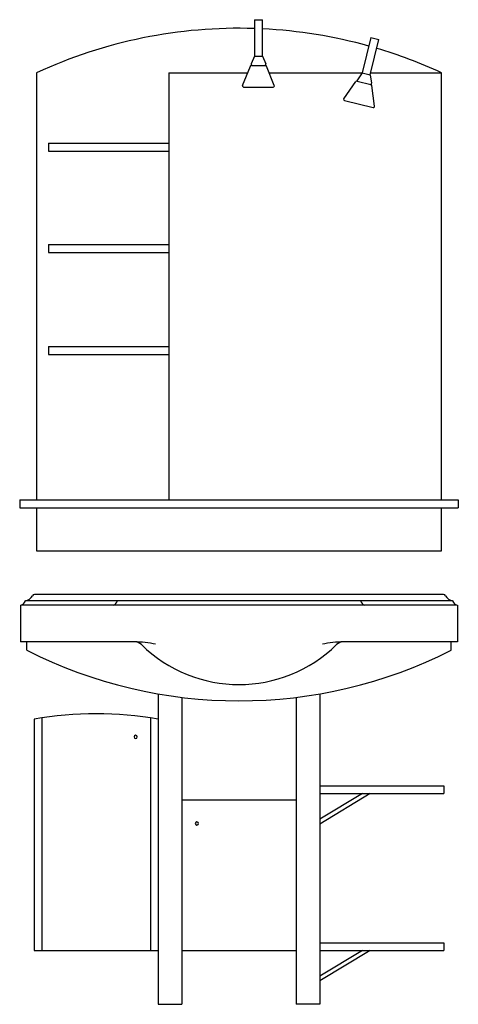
# Model space of a CAD drawing. Header units: millimetres. Extents: x -0.44 to 0.44, y 0 to 1.97.
import ezdxf

# ---------------------------------------------------------------- set-up
doc = ezdxf.new("R2010")
doc.units = ezdxf.units.MM
doc.layers.add('BLOCKS', color=3, linetype='Continuous')

msp = doc.modelspace()

# ---------------------------------------------------------------- linework, layer by layer
at = {"layer": 'BLOCKS'}
for p, q in [((0.0307, 1.9692), (0.0471, 1.9692)), ((0.0307, 1.9692), (0.0307, 1.8964)), ((0.0471, 1.8964), (0.0471, 1.9692)), ((0.264, 1.9336), (0.2466, 1.8629)), ((0.264, 1.9336), (0.2799, 1.9297)), ((0.2625, 1.859), (0.2799, 1.9297)), ((0.0307, 1.8964), (0.0244, 1.8807)), ((0.0307, 1.8964), (0.0471, 1.8964)), ((0.0471, 1.8964), (0.0534, 1.8807)), ((0.0072, 1.8373), (0.0227, 1.8763)), ((0.0247, 1.8777), (0.0531, 1.8777)), ((0.0706, 1.8373), (0.0552, 1.8763)), ((-0.405, 1.863), (-0.405, 1.0087)), ((-0.1403, 1.863), (0.0174, 1.863)), ((-0.1403, 1.863), (-0.1403, 1.0087)), ((0.0604, 1.863), (0.2467, 1.863)), ((0.2466, 1.8629), (0.2368, 1.8492)), ((0.2466, 1.8629), (0.2625, 1.859)), ((0.2625, 1.859), (0.2649, 1.8422)), ((0.2635, 1.863), (0.405, 1.863)), ((0.405, 1.0087), (0.405, 1.863)), ((0.0092, 1.8343), (0.0686, 1.8343)), ((0.2097, 1.8111), (0.234, 1.8453)), ((0.2363, 1.8462), (0.2639, 1.8394)), ((0.2713, 1.796), (0.2656, 1.8376)), ((0.211, 1.8077), (0.2686, 1.7936)), ((-0.3809, 1.7222), (-0.3809, 1.7064)), ((-0.3809, 1.7222), (-0.1403, 1.7222)), ((-0.3809, 1.7064), (-0.1403, 1.7064)), ((-0.3809, 1.5197), (-0.3809, 1.5039)), ((-0.3809, 1.5197), (-0.1403, 1.5197)), ((-0.3809, 1.5039), (-0.1403, 1.5039)), ((-0.3809, 1.3156), (-0.3809, 1.2998)), ((-0.3809, 1.3156), (-0.1403, 1.3156)), ((-0.3809, 1.2998), (-0.1403, 1.2998)), ((-0.4389, 1.0087), (-0.4389, 0.9929)), ((-0.4389, 1.0087), (0.4389, 1.0087)), ((0.4389, 1.0087), (0.4389, 0.9929)), ((-0.4389, 0.9929), (0.4389, 0.9929)), ((-0.405, 0.9929), (-0.405, 0.907)), ((0.405, 0.907), (0.405, 0.9929)), ((-0.405, 0.907), (0.405, 0.907)), ((0.4091, 0.8198), (-0.4091, 0.8198)), ((-0.4375, 0.7981), (-0.4375, 0.7252)), ((0.4362, 0.7984), (-0.4362, 0.7984)), ((0.4275, 0.807), (-0.4275, 0.807)), ((0.4375, 0.7981), (0.4375, 0.7252)), ((-0.2094, 0.7252), (-0.4375, 0.7252)), ((-0.4245, 0.7081), (-0.4245, 0.7252)), ((0.4375, 0.7252), (0.2094, 0.7252)), ((0.4245, 0.7081), (0.4245, 0.7252)), ((-0.1617, 0.6209), (-0.1617, 0)), ((-0.1141, 0.6138), (-0.1141, 0)), ((0.1141, 0.6138), (0.1141, 0)), ((0.1617, 0.6209), (0.1617, 0)), ((-0.3948, 0.5728), (-0.3948, 0.1074)), ((-0.1769, 0.5728), (-0.1769, 0.1074)), ((-0.41, 0.57), (-0.41, 0.1074)), ((0.1617, 0.4372), (0.41, 0.4372)), ((0.41, 0.4372), (0.41, 0.4214)), ((0.2625, 0.4214), (0.1617, 0.3606)), ((0.2468, 0.4214), (0.1617, 0.3701)), ((0.1617, 0.4214), (0.41, 0.4214)), ((-0.1141, 0.409), (0.1141, 0.409)), ((0.1617, 0.1232), (0.41, 0.1232)), ((0.41, 0.1232), (0.41, 0.1074)), ((-0.41, 0.1074), (-0.1617, 0.1074)), ((-0.1141, 0.1074), (0.1141, 0.1074)), ((0.2625, 0.1074), (0.1617, 0.0467)), ((0.2468, 0.1074), (0.1617, 0.0561)), ((0.1617, 0.1074), (0.41, 0.1074)), ((-0.1617, 0), (-0.1141, 0)), ((0.1617, 0), (0.1141, 0))]:
    msp.add_line(p, q, dxfattribs=at)
for centre, radius, start, end in [((0, 0.9857), 0.9663, 88.1777, 114.7803), ((0, 0.9857), 0.9663, 74.4057, 87.206), ((0, 0.9857), 0.9663, 65.2197, 73.434), ((0.0247, 1.8755), 0.00218, 90, 158.3898), ((0.0264, 1.8799), 0.00218, 158.1309, 270), ((0.0514, 1.8799), 0.00218, 270, 21.8691), ((0.0531, 1.8755), 0.00218, 21.6102, 90), ((0.0092, 1.8365), 0.00218, 158.3898, 270), ((0.0686, 1.8365), 0.00218, 270, 21.6102), ((0.2358, 1.8441), 0.00218, 76.228, 144.6178), ((0.2385, 1.8479), 0.00218, 144.3589, 256.228), ((0.2628, 1.8419), 0.00218, 256.228, 8.0971), ((0.2634, 1.8373), 0.00218, 7.8382, 76.228), ((0.2115, 1.8098), 0.00218, 144.6178, 256.228), ((0.2692, 1.7957), 0.00218, 256.228, 7.8382), ((-0.4315, 0.8272), 0.0206, 281.0731, 330.9093), ((-0.4091, 0.8148), 0.005, 90, 150.9093), ((0.4091, 0.8148), 0.005, 29.0907, 90), ((0.4315, 0.8272), 0.0206, 209.0907, 258.9269), ((-0.4396, 0.8105), 0.0126, 279.4637, 343.8192), ((-0.2551, 0.8105), 0.0126, 285.5244, 343.8192), ((0.2551, 0.8105), 0.0126, 196.1808, 254.4756), ((0.4396, 0.8105), 0.0126, 196.1808, 260.5363), ((-0.2094, 0.7052), 0.02, 45.5339, 90), ((-0.2237, 0.4138), 0.3117, 79.4818, 87.3707), ((0, 0.9185), 0.2789, 225.5339, 314.4661), ((0.2237, 0.4138), 0.3117, 92.6293, 100.5182), ((0.2094, 0.7052), 0.02, 90, 134.4661), ((0, 1.5474), 0.9405, 243.1696, 296.8304), ((-0.2859, -0.112), 0.6932, 79.684, 100.316), ((-0.2068, 0.5349), 0.00328, 0, 180), ((-0.2068, 0.5349), 0.00328, 180, 0), ((-0.0842, 0.3616), 0.00328, 0, 180), ((-0.0842, 0.3616), 0.00328, 180, 0)]:
    msp.add_arc(centre, radius, start, end, dxfattribs=at)

doc.saveas('drawing.dxf')
